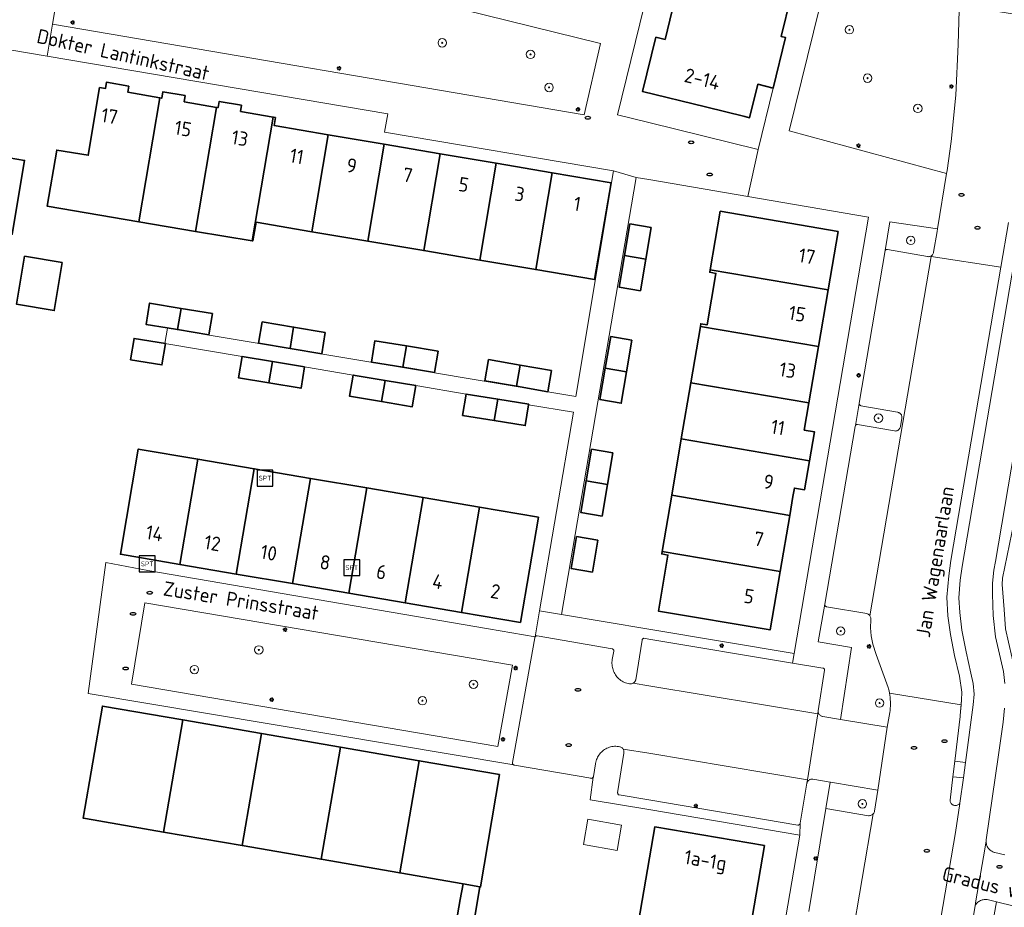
# Model space of a CAD drawing. Header units: metres. Extents: x 152610 to 160096, y 456114 to 462495.
# Tile 100 of 256: x 156441 to 156534, y 458684 to 458768. Entities that reach past the tile are written whole.
import ezdxf
from ezdxf.enums import TextEntityAlignment as Align

# ---------------------------------------------------------------- set-up
doc = ezdxf.new("R2010")
doc.units = ezdxf.units.M
doc.header["$LTSCALE"] = 0.5
doc.layers.get('0').update_dxf_attribs({"linetype": 'CONTINUOUS'})
for name, color, linetype, lineweight in [('B-PV-GR-BEPLANTING_CULTUUR_BODEMBEDEKKER-GV', 251, 'CONTINUOUS', 18), ('B-PV-GR-BOOM-S', 251, 'CONTINUOUS', 25), ('B-PV-GR-HAAG-GV', 251, 'CONTINUOUS', 13), ('B-PV-IE-MEUBILAIR-S', 251, 'CONTINUOUS', 25), ('B-PV-IE-MEUBILAIR_WEGMEUBILAIR-S', 251, 'CONTINUOUS', 25), ('B-PV-OG-BEBOUWING-GV', 6, 'CONTINUOUS', 35), ('B-PV-OG-BEBOUWING-T18', 1, 'CONTINUOUS', 18), ('B-PV-OG-BEBOUWING_OVERBOUWING-GV', 251, 'CONTINUOUS', 18), ('B-PV-OG-TERREIN_BEGROEID-GV', 251, 'CONTINUOUS', 18), ('B-PV-OG-TOPOGRAFIE-T18', 1, 'CONTINUOUS', 18), ('B-PV-VH-ONVERHARD_ZAND-GV', 251, 'CONTINUOUS', 18), ('B-PV-VH-OPENVERHARDING_BETONSTRAATSTEEN-GV', 251, 'CONTINUOUS', 18), ('B-PV-VH-OPENVERHARDING_STRAATBAKSTEEN-GV', 251, 'CONTINUOUS', 18), ('B-PV-VH-OPENVERHARDING_TEGEL-GV', 251, 'CONTINUOUS', 18)]:
    doc.layers.add(name, color=color, linetype=linetype, lineweight=lineweight)
doc.styles.add('NLCS-ISO', font='NLCS-ISO.ttf')
doc.styles.add('NLCS-ISO-M750-T18', font='NLCS-ISO.ttf', dxfattribs={"height": 1.35})

# ---------------------------------------------------------------- blocks, each defined once
blk = doc.blocks.new('SIE-MEUBILAIR_PAAL_LICHTMAST-SO')
for points in [[(-0.62, 0), (-1, 0)], [(-0.71, 0.71), (-0.44, 0.44)], [(0, 1), (0, 0.62)], [(0.44, 0.44), (0.71, 0.71)], [(1, 0), (0.62, 0)], [(-0.71, -0.71), (-0.44, -0.44)], [(0, -0.62), (0, -1)], [(0.44, -0.44), (0.71, -0.71)]]:
    blk.add_lwpolyline(points)
blk.add_circle((0, 0), 0.5)
blk = doc.blocks.new('SIE-MEUBILAIR_PUT_RIOOLPUT-SO')
blk.add_ellipse((0, 0), major_axis=(1.25, 0), ratio=0.54)
blk = doc.blocks.new('SIE-WEG_SPEELTOESTEL-SO')
at = {"flags": 128}
blk.add_lwpolyline([(-3.75, -3.75), (3.75, -3.75), (3.75, 3.75), (-3.75, 3.75)], close=True, dxfattribs=at)
at = {"style": 'NLCS-ISO'}
blk.add_text('SPT', height=2.25, dxfattribs=at).set_placement((0, 0), align=Align.MIDDLE_CENTER)
blk = doc.blocks.new('SGR-BOOM_GBKN-SO')
at = {"linetype": 'ByBlock', "lineweight": 18}
h = blk.add_hatch(color=0, dxfattribs=at)
h.dxf.hatch_style = 1
edge = h.paths.add_edge_path()
edge.add_arc((0, 0), 0.25, 0, 360)
at = {"color": 0, "linetype": 'ByBlock', "lineweight": 18}
for radius in [2, 0.25]:
    blk.add_circle((0, 0), radius, dxfattribs=at)
at = {"color": 0, "linetype": 'ByBlock', "lineweight": 18, "style": 'NLCS-ISO'}
blk.add_attdef('SOORT', (2.5, 0), '', height=1.5, dxfattribs=at)

msp = doc.modelspace()

# ---------------------------------------------------------------- linework, layer by layer
at = {"layer": 'B-PV-GR-BEPLANTING_CULTUUR_BODEMBEDEKKER-GV', "flags": 128}
for points in [[(156527.29, 458748.572), (156522.786, 458749.233), (156522.363, 458746.524), (156522.37, 458746.544), (156522.387, 458746.576), (156522.411, 458746.603), (156522.44, 458746.625), (156522.473, 458746.64), (156522.509, 458746.647), (156522.545, 458746.647), (156522.581, 458746.638), (156526.342, 458745.969), (156526.403, 458745.958), (156526.464, 458745.955), (156526.526, 458745.96), (156526.586, 458745.973), (156526.645, 458745.993), (156526.7, 458746.021), (156526.721, 458746.034), (156526.751, 458746.056), (156526.797, 458746.097), (156526.837, 458746.143), (156526.871, 458746.195), (156526.898, 458746.25), (156526.918, 458746.309), (156526.93, 458746.369), (156526.931, 458746.375), (156527.253, 458748.35)], [(156519.909, 458732.003), (156519.895, 458732.063), (156519.537, 458729.991), (156519.553, 458730.021), (156519.577, 458730.049), (156519.606, 458730.071), (156519.64, 458730.087), (156519.676, 458730.095), (156519.713, 458730.095), (156519.749, 458730.087), (156523.232, 458729.483), (156523.295, 458729.478), (156523.358, 458729.481), (156523.42, 458729.491), (156523.48, 458729.51), (156523.537, 458729.536), (156523.591, 458729.569), (156523.64, 458729.608), (156523.683, 458729.654), (156523.721, 458729.704), (156523.752, 458729.759), (156523.775, 458729.818), (156523.791, 458729.879), (156523.794, 458729.895), (156523.933, 458730.693), (156523.938, 458730.756), (156523.936, 458730.818), (156523.925, 458730.88), (156523.907, 458730.94), (156523.881, 458730.997), (156523.848, 458731.051), (156523.809, 458731.1), (156523.763, 458731.143), (156523.713, 458731.181), (156523.658, 458731.211), (156523.6, 458731.235), (156523.539, 458731.251), (156523.512, 458731.255), (156520.065, 458731.872), (156520.052, 458731.875), (156520.014, 458731.888), (156519.98, 458731.908), (156519.95, 458731.935), (156519.927, 458731.967)], [(156516.64, 458713.065), (156516.643, 458713.105), (156516.031, 458709.557), (156519.184, 458709.014), (156518.124, 458702.226), (156522.552, 458701.486), (156522.779, 458702.873), (156522.809, 458703.077), (156522.831, 458703.281), (156522.845, 458703.487), (156522.848, 458703.585), (156522.851, 458703.692), (156522.849, 458703.898), (156522.839, 458704.104), (156522.821, 458704.309), (156522.795, 458704.513), (156522.761, 458704.716), (156522.719, 458704.918), (156522.669, 458705.118), (156522.634, 458705.243), (156521.498, 458708.366), (156521.196, 458709.344), (156521.029, 458710.105), (156520.963, 458710.873), (156520.981, 458711.642), (156520.99, 458711.705), (156520.991, 458711.768), (156520.985, 458711.831), (156520.97, 458711.893), (156520.948, 458711.952), (156520.917, 458712.008), (156520.882, 458712.06), (156520.839, 458712.107), (156520.791, 458712.148), (156520.738, 458712.182), (156520.681, 458712.21), (156520.621, 458712.231), (156520.603, 458712.235), (156516.806, 458712.874), (156516.771, 458712.883), (156516.735, 458712.9), (156516.703, 458712.924), (156516.677, 458712.954), (156516.657, 458712.988), (156516.644, 458713.026)], [(156517.194, 458696.277), (156517.152, 458696.285), (156516.746, 458693.806), (156520.776, 458693.122), (156520.841, 458693.12), (156520.906, 458693.126), (156520.97, 458693.14), (156521.032, 458693.161), (156521.09, 458693.19), (156521.145, 458693.226), (156521.195, 458693.268), (156521.22, 458693.294), (156521.239, 458693.316), (156521.277, 458693.369), (156521.308, 458693.427), (156521.333, 458693.487), (156521.349, 458693.55), (156521.654, 458695.526)]]:
    msp.add_lwpolyline(points, close=True, dxfattribs=at)
at = {"layer": 'B-PV-GR-HAAG-GV', "flags": 128}
msp.add_lwpolyline([(156534.009, 458749.19), (156533.288, 458744.973), (156529.052, 458720.202), (156528.573, 458717.233), (156528.355, 458715.796), (156528.184, 458713.782), (156528.271, 458712.01), (156528.521, 458710.233), (156528.906, 458708.258), (156529.366, 458706.315), (156529.595, 458704.79), (156529.58, 458704.032), (156529.445, 458702.591), (156529.433, 458702.493), (156528.927, 458698.283), (156529.944, 458698.163), (156530.681, 458703.593), (156530.757, 458704.619), (156530.673, 458705.63), (156530.462, 458706.59), (156530.005, 458708.609), (156529.6, 458710.654), (156529.402, 458712.317), (156529.323, 458713.723), (156529.449, 458715.367), (156529.618, 458716.66), (156535.736, 458752.517)], dxfattribs=at)
msp.add_lwpolyline([(156529.743, 458696.687), (156528.75, 458696.81), (156528.481, 458694.576), (156528.488, 458694.512), (156528.502, 458694.45), (156528.524, 458694.39), (156528.554, 458694.333), (156528.59, 458694.281), (156528.632, 458694.233), (156528.68, 458694.191), (156528.733, 458694.155), (156528.791, 458694.126), (156528.851, 458694.105), (156528.913, 458694.091), (156528.977, 458694.085), (156529.041, 458694.087), (156529.104, 458694.098), (156529.165, 458694.115), (156529.224, 458694.141), (156529.279, 458694.173), (156529.33, 458694.212), (156529.375, 458694.258), (156529.394, 458694.283), (156529.414, 458694.308), (156529.422, 458694.32)], close=True, dxfattribs=at)
at = {"layer": 'B-PV-OG-BEBOUWING-GV', "flags": 128}
for points in [[(156511.762, 458761.891), (156512.938, 458766.666), (156512.511, 458766.771), (156513.424, 458770.5), (156513.851, 458770.394), (156515.484, 458777.014), (156514.614, 458777.226), (156510.891, 458778.132), (156503.894, 458779.837), (156502.269, 458773.236), (156503.143, 458773.024), (156501.551, 458766.486), (156500.677, 458766.701), (156499.415, 458761.564), (156505.355, 458760.111), (156509.086, 458759.197), (156509.53, 458759.089), (156510.306, 458762.25)], [(156438.94, 458762.52), (156430.668, 458763.928), (156430.534, 458763.139), (156428.266, 458763.525), (156427.188, 458757.186), (156429.455, 458756.8), (156428.771, 458752.778), (156436.658, 458751.436), (156436.193, 458748.705), (156439.84, 458748.078), (156441.013, 458755.057), (156438.061, 458755.56), (156438.662, 458759.089), (156438.369, 458759.143)], [(156450.867, 458762.081), (156448.738, 458762.437), (156448.639, 458761.845), (156448.095, 458761.933), (156447.016, 458755.548), (156444.051, 458756.03), (156443.152, 458750.714), (156451.812, 458749.254), (156453.791, 458760.967), (156450.768, 458761.489)], [(156456.189, 458761.184), (156454.067, 458761.529), (156453.971, 458760.936), (156453.791, 458760.967), (156451.812, 458749.254), (156457.172, 458748.35), (156459.152, 458760.063), (156459.153, 458760.068), (156456.093, 458760.592)], [(156461.522, 458760.279), (156459.401, 458760.635), (156459.302, 458760.043), (156459.153, 458760.068), (156459.152, 458760.063), (156457.172, 458748.35), (156462.533, 458747.445), (156464.512, 458759.156), (156461.423, 458759.687)], [(156464.711, 458759.122), (156464.512, 458759.156), (156462.533, 458747.445), (156462.576, 458747.438), (156462.885, 458749.209), (156468.147, 458748.318), (156469.7, 458757.477), (156464.603, 458758.34)], [(156474.992, 458756.58), (156469.7, 458757.477), (156468.147, 458748.318), (156473.44, 458747.422)], [(156480.285, 458755.683), (156474.992, 458756.58), (156473.44, 458747.422), (156478.732, 458746.526)], [(156485.578, 458754.786), (156480.285, 458755.683), (156478.732, 458746.526), (156484.026, 458745.629)], [(156490.87, 458753.89), (156485.578, 458754.786), (156484.026, 458745.629), (156489.319, 458744.733)], [(156496.457, 458752.943), (156490.87, 458753.89), (156489.319, 458744.733), (156494.891, 458743.789)], [(156517.897, 458748.347), (156506.765, 458750.244), (156505.806, 458744.703), (156516.957, 458742.81)], [(156500.228, 458748.704), (156498.217, 458749.045), (156497.711, 458746.063), (156499.723, 458745.723)], [(156444.561, 458745.408), (156441.01, 458746.001), (156440.251, 458741.455), (156443.802, 458740.862)], [(156499.723, 458745.723), (156497.711, 458746.063), (156497.206, 458743.083), (156499.218, 458742.742)], [(156516.957, 458742.81), (156505.806, 458744.703), (156505.768, 458744.482), (156506.359, 458744.38), (156505.517, 458739.512), (156504.926, 458739.614), (156504.883, 458739.366), (156516.051, 458737.471)], [(156455.794, 458741.07), (156452.82, 458741.568), (156452.483, 458739.556), (156454.475, 458739.222), (156455.459, 458739.057)], [(156458.777, 458740.57), (156455.794, 458741.07), (156455.459, 458739.057), (156458.431, 458738.56)], [(156466.44, 458739.294), (156463.465, 458739.794), (156463.127, 458737.782), (156466.102, 458737.283)], [(156469.425, 458738.793), (156466.44, 458739.294), (156466.102, 458737.283), (156469.087, 458736.781)], [(156516.051, 458737.471), (156504.883, 458739.366), (156503.978, 458734.037), (156515.147, 458732.142)], [(156454.315, 458737.734), (156451.356, 458738.226), (156451.022, 458736.214), (156453.981, 458735.722)], [(156477.099, 458737.514), (156474.123, 458738.005), (156473.791, 458735.993), (156476.767, 458735.501)], [(156498.419, 458738.052), (156496.408, 458738.397), (156495.899, 458735.419), (156497.909, 458735.075)], [(156480.085, 458737.022), (156477.099, 458737.514), (156476.767, 458735.501), (156479.753, 458735.009)], [(156464.436, 458736.048), (156461.563, 458736.531), (156461.225, 458734.519), (156464.093, 458734.038)], [(156467.472, 458735.538), (156464.436, 458736.048), (156464.093, 458734.038), (156467.134, 458733.527)], [(156487.839, 458735.715), (156484.863, 458736.227), (156484.517, 458734.217), (156487.493, 458733.705)], [(156490.824, 458735.202), (156487.839, 458735.715), (156487.493, 458733.705), (156490.478, 458733.191)], [(156497.909, 458735.075), (156495.899, 458735.419), (156495.389, 458732.442), (156497.399, 458732.098)], [(156475.088, 458734.265), (156472.065, 458734.771), (156471.728, 458732.759), (156474.746, 458732.254)], [(156477.981, 458733.781), (156475.088, 458734.265), (156474.746, 458732.254), (156477.644, 458731.769)], [(156515.147, 458732.142), (156503.978, 458734.037), (156503.077, 458728.736), (156515.206, 458726.66), (156515.675, 458729.4), (156514.709, 458729.566)], [(156485.739, 458732.479), (156482.738, 458732.969), (156482.736, 458732.953), (156482.409, 458730.956), (156485.396, 458730.468)], [(156488.659, 458732.002), (156485.739, 458732.479), (156485.396, 458730.468), (156488.33, 458729.988), (156488.652, 458731.958)], [(156515.206, 458726.66), (156503.077, 458728.736), (156502.173, 458723.417), (156513.329, 458721.507), (156513.632, 458723.277), (156513.771, 458724.086), (156514.737, 458723.92)], [(156457.384, 458726.815), (156451.75, 458727.775), (156450.056, 458717.828), (156455.688, 458716.868)], [(156496.611, 458727.407), (156494.601, 458727.752), (156494.088, 458724.77), (156496.099, 458724.425)], [(156462.707, 458725.908), (156457.384, 458726.815), (156455.688, 458716.868), (156461.011, 458715.961)], [(156468.03, 458725.001), (156462.707, 458725.908), (156461.011, 458715.961), (156466.334, 458715.054)], [(156473.354, 458724.094), (156468.03, 458725.001), (156466.334, 458715.054), (156471.657, 458714.146)], [(156496.099, 458724.425), (156494.088, 458724.77), (156493.575, 458721.789), (156495.586, 458721.443)], [(156478.677, 458723.187), (156473.354, 458724.094), (156471.657, 458714.146), (156476.98, 458713.239)], [(156484, 458722.279), (156478.677, 458723.187), (156476.98, 458713.239), (156482.303, 458712.332)], [(156513.329, 458721.507), (156502.173, 458723.417), (156501.269, 458718.101), (156512.419, 458716.191)], [(156489.572, 458721.33), (156484, 458722.279), (156482.303, 458712.332), (156487.877, 458711.382)], [(156495.194, 458719.147), (156493.184, 458719.493), (156492.666, 458716.492), (156494.677, 458716.145)], [(156512.419, 458716.191), (156501.269, 458718.101), (156501.229, 458717.864), (156501.821, 458717.75), (156500.929, 458712.438), (156511.474, 458710.679)], [(156455.959, 458702.175), (156448.363, 458703.488), (156446.532, 458692.895), (156446.779, 458692.852), (156454.129, 458691.58)], [(156463.408, 458700.887), (156455.959, 458702.175), (156454.129, 458691.58), (156461.577, 458690.291)], [(156470.857, 458699.6), (156463.408, 458700.887), (156461.577, 458690.291), (156469.025, 458689.002)], [(156478.306, 458698.313), (156470.857, 458699.6), (156469.025, 458689.002), (156476.474, 458687.713)], [(156485.902, 458697), (156478.306, 458698.313), (156476.474, 458687.713), (156482.458, 458686.678), (156484.049, 458686.403), (156484.109, 458686.392)], [(156510.948, 458690.299), (156500.569, 458692.067), (156497.506, 458674.123), (156497.468, 458673.861), (156502.535, 458672.996), (156507.838, 458672.091)], [(156484.049, 458686.403), (156482.458, 458686.678), (156482.188, 458685.215), (156481.08, 458678.824), (156478.201, 458679.315), (156478.174, 458679.157), (156470.505, 458680.466), (156470.329, 458679.431), (156468.604, 458679.726), (156468.116, 458676.867), (156469.821, 458676.576), (156469.097, 458672.337), (156476.776, 458671.027), (156476.749, 458670.869), (156489.968, 458668.612), (156491.42, 458677.059), (156482.691, 458678.549), (156483.078, 458680.785)]]:
    msp.add_lwpolyline(points, close=True, dxfattribs=at)
at = {"layer": 'B-PV-OG-BEBOUWING_OVERBOUWING-GV', "flags": 128}
msp.add_lwpolyline([(156497.414, 458692.242), (156494.243, 458692.784), (156493.832, 458690.384), (156497.004, 458689.842)], close=True, dxfattribs=at)
at = {"layer": 'B-PV-OG-TERREIN_BEGROEID-GV', "flags": 128}
msp.add_lwpolyline([(156522.513, 458795.303), (156513.284, 458757.86), (156528.16, 458753.804), (156528.208, 458754.086), (156528.583, 458756.848), (156529.019, 458761.225), (156529.25, 458765.998), (156529.344, 458769.253)], dxfattribs=at)
for points in [[(156495.458, 458766.117), (156445.448, 458778.442), (156443.652, 458767.931), (156493.887, 458759.37)], [(156538.902, 458713.867), (156534.914, 458715.451), (156540.475, 458748.274), (156542.585, 458747.875), (156545.597, 458747.359), (156547.599, 458746.964), (156547.871, 458748.066), (156539.475, 458750.136), (156537.926, 458741.202), (156536.074, 458730.334), (156534.53, 458720.917), (156533.451, 458715.558), (156533.399, 458714.959), (156533.599, 458712.606), (156533.726, 458710.791), (156533.996, 458709.521), (156534.351, 458708.002), (156534.74, 458706.228), (156534.994, 458704.509)], [(156487.118, 458707.352), (156452.385, 458713.251), (156451.124, 458705.566), (156485.754, 458699.673)], [(156534.535, 458684.57), (156532.869, 458684.978), (156532.282, 458681.646), (156562.553, 458674.202), (156563.271, 458676.907), (156563.282, 458676.969), (156563.285, 458677.033), (156563.28, 458677.096), (156563.267, 458677.158), (156563.247, 458677.218), (156563.219, 458677.274), (156563.184, 458677.327), (156563.143, 458677.375), (156563.096, 458677.418), (156563.044, 458677.454), (156562.988, 458677.483), (156562.929, 458677.506), (156562.909, 458677.511), (156549.441, 458680.831), (156549.33, 458680.766), (156547.257, 458679.541), (156535.914, 458682.361), (156534.734, 458684.354), (156534.619, 458684.549)]]:
    msp.add_lwpolyline(points, close=True, dxfattribs=at)
at = {"layer": 'B-PV-VH-ONVERHARD_ZAND-GV', "flags": 128}
msp.add_lwpolyline([(156534.009, 458749.19), (156533.288, 458744.973), (156529.052, 458720.202), (156528.573, 458717.233), (156528.355, 458715.796), (156528.184, 458713.782), (156528.271, 458712.01), (156528.521, 458710.233), (156528.906, 458708.258), (156529.366, 458706.315), (156529.595, 458704.79), (156529.58, 458704.032), (156529.539, 458703.592), (156529.445, 458702.591), (156529.433, 458702.493), (156528.927, 458698.283), (156529.944, 458698.163), (156530.681, 458703.593), (156530.757, 458704.619), (156530.673, 458705.63), (156530.462, 458706.59), (156530.005, 458708.609), (156529.6, 458710.654), (156529.402, 458712.317), (156529.323, 458713.723), (156529.449, 458715.367), (156529.618, 458716.66), (156535.736, 458752.517)], dxfattribs=at)
msp.add_lwpolyline([(156529.743, 458696.687), (156528.75, 458696.81), (156528.481, 458694.576), (156528.488, 458694.512), (156528.502, 458694.45), (156528.524, 458694.39), (156528.554, 458694.333), (156528.59, 458694.281), (156528.632, 458694.233), (156528.68, 458694.191), (156528.733, 458694.155), (156528.791, 458694.126), (156528.851, 458694.105), (156528.913, 458694.091), (156528.977, 458694.085), (156529.041, 458694.087), (156529.104, 458694.098), (156529.165, 458694.115), (156529.224, 458694.141), (156529.279, 458694.173), (156529.33, 458694.212), (156529.375, 458694.258), (156529.394, 458694.283), (156529.414, 458694.308), (156529.422, 458694.32)], close=True, dxfattribs=at)
at = {"layer": 'B-PV-VH-OPENVERHARDING_BETONSTRAATSTEEN-GV', "flags": 128}
for points in [[(156535.884, 458768.649), (156529.335, 458769.717), (156529.395, 458769.637), (156529.344, 458769.253), (156529.25, 458765.998), (156529.019, 458761.225), (156528.583, 458756.848), (156528.208, 458754.086), (156528.16, 458753.804), (156527.29, 458748.572), (156527.253, 458748.35), (156526.931, 458746.375), (156526.93, 458746.369), (156526.918, 458746.309), (156526.898, 458746.25), (156526.871, 458746.195), (156526.837, 458746.143), (156526.797, 458746.097), (156526.751, 458746.056), (156526.721, 458746.034), (156526.709, 458745.962), (156533.288, 458744.973), (156534.009, 458749.19)], [(156527.619, 458683.424), (156529.011, 458691.526), (156529.394, 458694.283), (156529.375, 458694.258), (156529.33, 458694.212), (156529.279, 458694.173), (156529.224, 458694.141), (156529.165, 458694.115), (156529.104, 458694.098), (156529.041, 458694.087), (156528.977, 458694.085), (156528.913, 458694.091), (156528.851, 458694.105), (156528.791, 458694.126), (156528.733, 458694.155), (156528.68, 458694.191), (156528.632, 458694.233), (156528.59, 458694.281), (156528.554, 458694.333), (156528.524, 458694.39), (156528.502, 458694.45), (156528.488, 458694.512), (156528.481, 458694.576), (156528.75, 458696.81), (156528.927, 458698.283), (156529.433, 458702.493), (156529.445, 458702.591), (156529.539, 458703.592), (156522.761, 458704.716), (156522.795, 458704.513), (156522.821, 458704.309), (156522.839, 458704.104), (156522.849, 458703.898), (156522.851, 458703.692), (156522.848, 458703.585), (156522.845, 458703.487), (156522.831, 458703.281), (156522.809, 458703.077), (156522.779, 458702.873), (156522.552, 458701.486), (156521.654, 458695.526), (156521.349, 458693.55), (156521.333, 458693.487), (156521.308, 458693.427), (156521.277, 458693.369), (156521.239, 458693.316), (156521.22, 458693.294), (156519.124, 458681.064)], [(156515.151, 458684.063), (156516.746, 458693.806), (156517.152, 458696.285), (156515.512, 458696.583), (156515.449, 458696.588), (156515.386, 458696.584), (156515.323, 458696.573), (156515.263, 458696.554), (156515.205, 458696.527), (156515.152, 458696.494), (156515.102, 458696.453), (156515.059, 458696.408), (156515.021, 458696.356), (156514.991, 458696.301), (156514.967, 458696.242), (156514.953, 458696.19), (156514.318, 458692.417), (156514.317, 458692.409), (156514.275, 458691.293), (156506.819, 458647.74)], [(156519.124, 458681.064), (156521.22, 458693.294), (156521.195, 458693.268), (156521.145, 458693.226), (156521.09, 458693.19), (156521.032, 458693.161), (156520.97, 458693.14), (156520.906, 458693.126), (156520.841, 458693.12), (156520.776, 458693.122), (156516.746, 458693.806), (156515.151, 458684.063)], [(156533.649, 458689.426), (156532.726, 458689.651), (156532.693, 458689.658), (156532.606, 458689.683), (156532.521, 458689.716), (156532.439, 458689.756), (156532.361, 458689.803), (156532.287, 458689.856), (156532.219, 458689.916), (156532.155, 458689.982), (156532.098, 458690.053), (156532.048, 458690.129), (156532.004, 458690.209), (156531.967, 458690.292), (156531.938, 458690.378), (156531.917, 458690.467), (156531.903, 458690.557), (156531.897, 458690.648), (156531.9, 458690.738), (156531.766, 458689.95), (156530.935, 458685.072), (156530.856, 458684.606), (156530.883, 458684.655), (156530.933, 458684.735), (156530.989, 458684.809), (156531.052, 458684.878), (156531.121, 458684.942), (156531.194, 458685), (156531.273, 458685.051), (156531.355, 458685.095), (156531.441, 458685.133), (156531.53, 458685.162), (156531.621, 458685.184), (156531.713, 458685.198), (156531.806, 458685.205), (156531.9, 458685.203), (156531.993, 458685.193), (156532.869, 458684.978), (156534.535, 458684.57)]]:
    msp.add_lwpolyline(points, dxfattribs=at)
for points in [[(156522.581, 458746.638), (156522.545, 458746.647), (156522.509, 458746.647), (156522.473, 458746.64), (156522.44, 458746.625), (156522.411, 458746.603), (156522.387, 458746.576), (156522.37, 458746.544), (156522.363, 458746.524), (156519.905, 458732.121), (156519.895, 458732.063), (156519.909, 458732.003), (156519.927, 458731.967), (156519.95, 458731.935), (156519.98, 458731.908), (156520.014, 458731.888), (156520.052, 458731.875), (156520.065, 458731.872), (156523.512, 458731.255), (156523.539, 458731.251), (156523.6, 458731.235), (156523.658, 458731.211), (156523.713, 458731.181), (156523.763, 458731.143), (156523.809, 458731.1), (156523.848, 458731.051), (156523.881, 458730.997), (156523.907, 458730.94), (156523.925, 458730.88), (156523.936, 458730.818), (156523.938, 458730.756), (156523.933, 458730.693), (156523.794, 458729.895), (156523.791, 458729.879), (156523.775, 458729.818), (156523.752, 458729.759), (156523.721, 458729.704), (156523.683, 458729.654), (156523.64, 458729.608), (156523.591, 458729.569), (156523.537, 458729.536), (156523.48, 458729.51), (156523.42, 458729.491), (156523.358, 458729.481), (156523.295, 458729.478), (156523.232, 458729.483), (156519.749, 458730.087), (156519.713, 458730.095), (156519.676, 458730.095), (156519.64, 458730.087), (156519.606, 458730.071), (156519.577, 458730.049), (156519.553, 458730.021), (156519.537, 458729.991), (156519.524, 458729.915), (156516.643, 458713.105), (156516.64, 458713.065), (156516.644, 458713.026), (156516.657, 458712.988), (156516.677, 458712.954), (156516.703, 458712.924), (156516.735, 458712.9), (156516.771, 458712.883), (156516.806, 458712.874), (156520.603, 458712.235), (156520.621, 458712.231), (156520.681, 458712.21), (156520.738, 458712.182), (156520.791, 458712.148), (156520.839, 458712.107), (156520.882, 458712.06), (156520.917, 458712.008), (156526.709, 458745.962), (156526.721, 458746.034), (156526.7, 458746.021), (156526.645, 458745.993), (156526.586, 458745.973), (156526.526, 458745.96), (156526.464, 458745.955), (156526.403, 458745.958), (156526.342, 458745.969)], [(156533.288, 458744.973), (156526.709, 458745.962), (156520.917, 458712.008), (156520.948, 458711.952), (156520.97, 458711.893), (156520.985, 458711.831), (156520.991, 458711.768), (156520.99, 458711.705), (156520.981, 458711.642), (156520.963, 458710.873), (156521.029, 458710.105), (156521.196, 458709.344), (156521.498, 458708.366), (156522.634, 458705.243), (156522.669, 458705.118), (156522.719, 458704.918), (156522.761, 458704.716), (156529.539, 458703.592), (156529.58, 458704.032), (156529.595, 458704.79), (156529.366, 458706.315), (156528.906, 458708.258), (156528.521, 458710.233), (156528.271, 458712.01), (156528.184, 458713.782), (156528.355, 458715.796), (156528.573, 458717.233), (156529.052, 458720.202)], [(156489.471, 458710.116), (156489.431, 458710.121), (156489.391, 458710.117), (156489.353, 458710.106), (156489.317, 458710.088), (156489.286, 458710.062), (156489.26, 458710.031), (156489.242, 458709.996), (156489.23, 458709.958), (156489.227, 458709.937), (156487.136, 458698.143), (156487.129, 458698.104), (156487.13, 458698.065), (156487.139, 458698.027), (156487.156, 458697.991), (156487.179, 458697.959), (156487.208, 458697.933), (156487.242, 458697.914), (156487.28, 458697.901), (156487.304, 458697.897), (156494.532, 458696.653), (156494.575, 458696.652), (156494.617, 458696.66), (156494.657, 458696.675), (156494.694, 458696.697), (156494.726, 458696.725), (156494.752, 458696.759), (156494.772, 458696.798), (156494.779, 458696.819), (156494.968, 458698.019), (156494.974, 458698.059), (156494.998, 458698.181), (156495.029, 458698.301), (156495.069, 458698.419), (156495.115, 458698.534), (156495.169, 458698.646), (156495.23, 458698.754), (156495.298, 458698.858), (156495.373, 458698.957), (156495.454, 458699.052), (156495.54, 458699.141), (156495.633, 458699.224), (156495.73, 458699.301), (156495.832, 458699.372), (156495.938, 458699.436), (156496.049, 458699.493), (156496.163, 458699.543), (156496.279, 458699.585), (156496.399, 458699.62), (156496.52, 458699.647), (156496.643, 458699.666), (156496.766, 458699.678), (156496.891, 458699.681), (156497.015, 458699.676), (156497.139, 458699.664), (156497.261, 458699.643), (156497.316, 458699.63), (156497.374, 458699.609), (156497.43, 458699.581), (156497.481, 458699.545), (156497.527, 458699.504), (156497.567, 458699.457), (156497.588, 458699.424), (156500, 458699.02), (156515.002, 458696.509), (156515.973, 458702.734), (156500, 458705.393), (156498.522, 458705.639), (156498.51, 458705.632), (156498.451, 458705.606), (156498.388, 458705.587), (156498.324, 458705.576), (156498.259, 458705.573), (156498.194, 458705.578), (156498.185, 458705.58), (156498.061, 458705.604), (156497.94, 458705.636), (156497.82, 458705.676), (156497.703, 458705.724), (156497.59, 458705.779), (156497.48, 458705.841), (156497.375, 458705.909), (156497.274, 458705.985), (156497.178, 458706.066), (156497.087, 458706.154), (156497.002, 458706.247), (156496.923, 458706.345), (156496.851, 458706.448), (156496.785, 458706.555), (156496.726, 458706.667), (156496.675, 458706.782), (156496.631, 458706.9), (156496.594, 458707.02), (156496.565, 458707.143), (156496.544, 458707.267), (156496.531, 458707.392), (156496.526, 458707.518), (156496.528, 458707.644), (156496.539, 458707.769), (156496.558, 458707.894), (156496.693, 458708.662), (156496.7, 458708.7), (156496.699, 458708.738), (156496.691, 458708.775), (156496.675, 458708.81), (156496.652, 458708.841), (156496.623, 458708.866), (156496.589, 458708.885), (156496.553, 458708.896), (156496.532, 458708.899)], [(156498.522, 458705.639), (156500, 458705.393), (156515.973, 458702.734), (156516.021, 458703.041), (156516.624, 458706.861), (156516.627, 458706.899), (156516.622, 458706.937), (156516.609, 458706.973), (156516.589, 458707.006), (156516.562, 458707.034), (156516.53, 458707.056), (156516.495, 458707.071), (156516.458, 458707.078), (156516.455, 458707.078), (156513.604, 458707.552), (156500, 458709.811), (156499.534, 458709.888), (156499.496, 458709.877), (156499.462, 458709.859), (156499.431, 458709.835), (156499.407, 458709.804), (156499.389, 458709.769), (156499.378, 458709.732), (156499.377, 458709.722), (156498.782, 458705.974), (156498.765, 458705.918), (156498.738, 458705.859), (156498.704, 458705.803), (156498.664, 458705.752), (156498.618, 458705.706), (156498.567, 458705.666)], [(156514.275, 458691.293), (156514.317, 458692.409), (156514.308, 458692.37), (156514.292, 458692.334), (156514.269, 458692.301), (156514.24, 458692.274), (156514.205, 458692.254), (156514.168, 458692.24), (156514.129, 458692.235), (156514.089, 458692.237), (156500, 458694.609), (156497.217, 458695.078), (156497.191, 458695.087), (156497.155, 458695.107), (156497.123, 458695.133), (156497.098, 458695.165), (156497.078, 458695.201), (156497.067, 458695.24), (156497.063, 458695.281), (156497.646, 458699.045), (156497.658, 458699.106), (156497.662, 458699.168), (156497.659, 458699.229), (156497.647, 458699.29), (156497.627, 458699.349), (156497.6, 458699.405), (156497.588, 458699.424), (156497.567, 458699.457), (156497.527, 458699.504), (156497.481, 458699.545), (156497.43, 458699.581), (156497.374, 458699.609), (156497.316, 458699.63), (156497.261, 458699.643), (156497.139, 458699.664), (156497.015, 458699.676), (156496.891, 458699.681), (156496.766, 458699.678), (156496.643, 458699.666), (156496.52, 458699.647), (156496.399, 458699.62), (156496.279, 458699.585), (156496.163, 458699.543), (156496.049, 458699.493), (156495.938, 458699.436), (156495.832, 458699.372), (156495.73, 458699.301), (156495.633, 458699.224), (156495.54, 458699.141), (156495.454, 458699.052), (156495.373, 458698.957), (156495.298, 458698.858), (156495.23, 458698.754), (156495.169, 458698.646), (156495.115, 458698.534), (156495.069, 458698.419), (156495.029, 458698.301), (156494.998, 458698.181), (156494.974, 458698.059), (156494.968, 458698.019), (156494.779, 458696.819), (156494.772, 458696.798), (156494.752, 458696.759), (156494.469, 458694.622), (156500, 458693.692)], [(156500, 458699.02), (156497.588, 458699.424), (156497.6, 458699.405), (156497.627, 458699.349), (156497.647, 458699.29), (156497.659, 458699.229), (156497.662, 458699.168), (156497.658, 458699.106), (156497.646, 458699.045), (156497.063, 458695.281), (156497.067, 458695.24), (156497.078, 458695.201), (156497.098, 458695.165), (156497.123, 458695.133), (156497.155, 458695.107), (156497.191, 458695.087), (156497.217, 458695.078), (156500, 458694.609), (156514.089, 458692.237), (156514.129, 458692.235), (156514.168, 458692.24), (156514.205, 458692.254), (156514.24, 458692.274), (156514.269, 458692.301), (156514.292, 458692.334), (156514.308, 458692.37), (156514.317, 458692.409), (156514.318, 458692.417), (156514.953, 458696.19), (156515.002, 458696.509)]]:
    msp.add_lwpolyline(points, close=True, dxfattribs=at)
at = {"layer": 'B-PV-VH-OPENVERHARDING_STRAATBAKSTEEN-GV', "flags": 128}
for points in [[(156423.459, 458768.239), (156443.135, 458764.905), (156443.652, 458767.931), (156445.448, 458778.442)], [(156535.736, 458752.517), (156529.618, 458716.66), (156529.449, 458715.367), (156529.323, 458713.723), (156529.402, 458712.317), (156529.6, 458710.654), (156530.005, 458708.609), (156530.462, 458706.59), (156530.673, 458705.63), (156530.757, 458704.619), (156530.681, 458703.593), (156529.944, 458698.163), (156529.743, 458696.687), (156529.422, 458694.32), (156529.414, 458694.308), (156529.394, 458694.283), (156529.011, 458691.526), (156527.619, 458683.424)], [(156533.658, 458705.616), (156533.525, 458706.75), (156532.767, 458710.033), (156532.57, 458712.036), (156532.492, 458714.058), (156532.491, 458715.088), (156532.63, 458716.335), (156532.769, 458717.143), (156538.417, 458750.389)], [(156521.205, 458627.98), (156530.856, 458684.606), (156530.935, 458685.072), (156531.766, 458689.95), (156531.9, 458690.738), (156531.91, 458690.829), (156533.062, 458698.886), (156533.495, 458701.968), (156533.641, 458703.287)]]:
    msp.add_lwpolyline(points, dxfattribs=at)
at = {"layer": 'B-PV-VH-OPENVERHARDING_TEGEL-GV', "flags": 128}
for points in [[(156513.424, 458770.5), (156512.511, 458766.771), (156512.938, 458766.666), (156511.762, 458761.891), (156510.342, 458756.094), (156509.359, 458751.642), (156520.783, 458749.691), (156513.754, 458708.455), (156513.604, 458707.552), (156516.455, 458707.078), (156516.458, 458707.078), (156516.495, 458707.071), (156516.53, 458707.056), (156516.562, 458707.034), (156516.589, 458707.006), (156516.609, 458706.973), (156516.622, 458706.937), (156516.627, 458706.899), (156516.624, 458706.861), (156516.021, 458703.041), (156516.019, 458702.979), (156516.024, 458702.916), (156516.038, 458702.855), (156516.059, 458702.796), (156516.088, 458702.741), (156516.123, 458702.689), (156516.165, 458702.642), (156516.212, 458702.602), (156516.265, 458702.567), (156516.321, 458702.54), (156516.38, 458702.519), (156516.441, 458702.507), (156516.447, 458702.506), (156518.124, 458702.226), (156519.184, 458709.014), (156516.031, 458709.557), (156516.643, 458713.105), (156519.524, 458729.915), (156519.537, 458729.991), (156519.895, 458732.063), (156519.905, 458732.121), (156522.363, 458746.524), (156522.786, 458749.233), (156527.29, 458748.572), (156528.16, 458753.804), (156513.284, 458757.86), (156522.513, 458795.303)], [(156445.448, 458778.442), (156495.458, 458766.117), (156493.887, 458759.37), (156443.652, 458767.931), (156443.135, 458764.905), (156475.345, 458759.45), (156475.036, 458757.738), (156496.676, 458754.063), (156498.823, 458753.441), (156500, 458753.24), (156509.359, 458751.642), (156510.342, 458756.094), (156500, 458758.637), (156497.062, 458759.359), (156500, 458771.473)], [(156538.417, 458750.389), (156532.769, 458717.143), (156532.63, 458716.335), (156532.491, 458715.088), (156532.492, 458714.058), (156532.57, 458712.036), (156532.767, 458710.033), (156533.525, 458706.75), (156533.658, 458705.616)], [(156533.726, 458710.791), (156533.599, 458712.606), (156533.399, 458714.959), (156533.451, 458715.558), (156534.53, 458720.917)], [(156533.641, 458703.287), (156533.495, 458701.968), (156533.062, 458698.886), (156531.91, 458690.829), (156531.9, 458690.738), (156531.897, 458690.648), (156531.903, 458690.557), (156531.917, 458690.467), (156531.938, 458690.378), (156531.967, 458690.292), (156532.004, 458690.209), (156532.048, 458690.129), (156532.098, 458690.053), (156532.155, 458689.982), (156532.219, 458689.916), (156532.287, 458689.856), (156532.361, 458689.803), (156532.439, 458689.756), (156532.521, 458689.716), (156532.606, 458689.683), (156532.693, 458689.658), (156532.726, 458689.651), (156533.649, 458689.426)], [(156532.282, 458681.646), (156532.869, 458684.978), (156531.993, 458685.193), (156531.9, 458685.203), (156531.806, 458685.205), (156531.713, 458685.198), (156531.621, 458685.184), (156531.53, 458685.162), (156531.441, 458685.133), (156531.355, 458685.095), (156531.273, 458685.051), (156531.194, 458685), (156531.121, 458684.942), (156531.052, 458684.878), (156530.989, 458684.809), (156530.933, 458684.735), (156530.883, 458684.655), (156530.856, 458684.606), (156521.205, 458627.98)]]:
    msp.add_lwpolyline(points, dxfattribs=at)
for points in [[(156498.823, 458753.441), (156496.676, 458754.063), (156493.124, 458732.727), (156454.502, 458739.189), (156454.258, 458737.745), (156461.563, 458736.531), (156464.436, 458736.048), (156467.472, 458735.538), (156472.065, 458734.771), (156475.088, 458734.265), (156477.981, 458733.781), (156482.736, 458732.953), (156482.738, 458732.969), (156485.739, 458732.479), (156488.659, 458732.002), (156488.652, 458731.958), (156492.878, 458731.247), (156489.681, 458712.498), (156491.75, 458712.145)], [(156452.648, 458716.289), (156448.685, 458717.047), (156447.015, 458704.668), (156487.242, 458697.914), (156487.208, 458697.933), (156487.179, 458697.959), (156487.156, 458697.991), (156487.139, 458698.027), (156487.13, 458698.065), (156487.129, 458698.104), (156487.136, 458698.143), (156489.227, 458709.937), (156489.23, 458709.958), (156489.242, 458709.996), (156489.26, 458710.031), (156484.848, 458710.793)], [(156451.124, 458705.566), (156452.385, 458713.251), (156487.118, 458707.352), (156485.754, 458699.673)], [(156491.75, 458712.145), (156489.681, 458712.498), (156489.26, 458710.031), (156489.286, 458710.062), (156489.317, 458710.088), (156489.353, 458710.106), (156489.391, 458710.117), (156489.431, 458710.121), (156489.471, 458710.116), (156496.532, 458708.899), (156496.553, 458708.896), (156496.589, 458708.885), (156496.623, 458708.866), (156496.652, 458708.841), (156496.675, 458708.81), (156496.691, 458708.775), (156496.699, 458708.738), (156496.7, 458708.7), (156496.693, 458708.662), (156496.558, 458707.894), (156496.539, 458707.769), (156496.528, 458707.644), (156496.526, 458707.518), (156496.531, 458707.392), (156496.544, 458707.267), (156496.565, 458707.143), (156496.594, 458707.02), (156496.631, 458706.9), (156496.675, 458706.782), (156496.726, 458706.667), (156496.785, 458706.555), (156496.851, 458706.448), (156496.923, 458706.345), (156497.002, 458706.247), (156497.087, 458706.154), (156497.178, 458706.066), (156497.274, 458705.985), (156497.375, 458705.909), (156497.48, 458705.841), (156497.59, 458705.779), (156497.703, 458705.724), (156497.82, 458705.676), (156497.94, 458705.636), (156498.061, 458705.604), (156498.185, 458705.58), (156498.194, 458705.578), (156498.259, 458705.573), (156498.324, 458705.576), (156498.388, 458705.587), (156498.451, 458705.606), (156498.51, 458705.632), (156498.522, 458705.639), (156498.567, 458705.666), (156498.618, 458705.706), (156498.664, 458705.752), (156498.704, 458705.803), (156498.738, 458705.859), (156498.765, 458705.918), (156498.782, 458705.974), (156499.377, 458709.722), (156499.378, 458709.732), (156499.389, 458709.769), (156499.407, 458709.804), (156499.431, 458709.835), (156499.462, 458709.859), (156499.496, 458709.877), (156499.534, 458709.888), (156500, 458709.811), (156513.604, 458707.552), (156513.754, 458708.455), (156500, 458710.762)], [(156516.019, 458702.979), (156516.021, 458703.041), (156515.973, 458702.734), (156515.002, 458696.509), (156514.953, 458696.19), (156514.967, 458696.242), (156514.991, 458696.301), (156515.021, 458696.356), (156515.059, 458696.408), (156515.102, 458696.453), (156515.152, 458696.494), (156515.205, 458696.527), (156515.263, 458696.554), (156515.323, 458696.573), (156515.386, 458696.584), (156515.449, 458696.588), (156515.512, 458696.583), (156517.152, 458696.285), (156517.194, 458696.277), (156521.654, 458695.526), (156522.552, 458701.486), (156518.124, 458702.226), (156516.447, 458702.506), (156516.441, 458702.507), (156516.38, 458702.519), (156516.321, 458702.54), (156516.265, 458702.567), (156516.212, 458702.602), (156516.165, 458702.642), (156516.123, 458702.689), (156516.088, 458702.741), (156516.059, 458702.796), (156516.038, 458702.855), (156516.024, 458702.916)], [(156529.944, 458698.163), (156528.927, 458698.283), (156528.75, 458696.81), (156529.743, 458696.687)]]:
    msp.add_lwpolyline(points, close=True, dxfattribs=at)

# ---------------------------------------------------------------- block references
at = {"layer": 'B-PV-GR-BOOM-S', "xscale": 0.2, "yscale": 0.2, "zscale": 0.2}
for p in [(156518.97, 458767.404), (156480.485, 458766.167), (156488.826, 458765.078), (156520.691, 458762.825), (156490.581, 458761.949), (156525.443, 458759.972), (156524.768, 458747.494), (156521.717, 458730.687), (156518.145, 458710.57), (156463.15, 458708.784), (156457.053, 458706.925), (156483.441, 458705.537), (156478.607, 458703.99), (156521.824, 458703.771), (156520.201, 458694.239)]:
    msp.add_blockref('SGR-BOOM_GBKN-SO', p, dxfattribs=at)
at = {"layer": 'B-PV-IE-MEUBILAIR-S', "xscale": 0.2, "yscale": 0.2, "zscale": 0.2}
for name, p in [('SIE-MEUBILAIR_PAAL_LICHTMAST-SO', (156445.537, 458768.091)), ('SIE-MEUBILAIR_PAAL_LICHTMAST-SO', (156470.729, 458763.758)), ('SIE-MEUBILAIR_PAAL_LICHTMAST-SO', (156528.618, 458762.039)), ('SIE-MEUBILAIR_PAAL_LICHTMAST-SO', (156493.308, 458759.878)), ('SIE-MEUBILAIR_PUT_RIOOLPUT-SO', (156494.248, 458759.086)), ('SIE-MEUBILAIR_PUT_RIOOLPUT-SO', (156504.012, 458756.762)), ('SIE-MEUBILAIR_PAAL_LICHTMAST-SO', (156519.827, 458756.452)), ('SIE-MEUBILAIR_PUT_RIOOLPUT-SO', (156505.769, 458753.715)), ('SIE-MEUBILAIR_PUT_RIOOLPUT-SO', (156529.562, 458751.788)), ('SIE-MEUBILAIR_PUT_RIOOLPUT-SO', (156531.082, 458748.689)), ('SIE-MEUBILAIR_PAAL_LICHTMAST-SO', (156519.844, 458734.738)), ('SIE-MEUBILAIR_PUT_RIOOLPUT-SO', (156452.835, 458714.195)), ('SIE-MEUBILAIR_PUT_RIOOLPUT-SO', (156451.257, 458712.195)), ('SIE-MEUBILAIR_PAAL_LICHTMAST-SO', (156465.63, 458710.713)), ('SIE-MEUBILAIR_PAAL_LICHTMAST-SO', (156506.899, 458709.202)), ('SIE-MEUBILAIR_PAAL_LICHTMAST-SO', (156520.826, 458709.121)), ('SIE-MEUBILAIR_PUT_RIOOLPUT-SO', (156450.559, 458707.037)), ('SIE-MEUBILAIR_PAAL_LICHTMAST-SO', (156487.419, 458707.071)), ('SIE-MEUBILAIR_PUT_RIOOLPUT-SO', (156493.309, 458705.018)), ('SIE-MEUBILAIR_PAAL_LICHTMAST-SO', (156464.366, 458704.082)), ('SIE-MEUBILAIR_PAAL_LICHTMAST-SO', (156486.224, 458700.347)), ('SIE-MEUBILAIR_PUT_RIOOLPUT-SO', (156492.436, 458699.797)), ('SIE-MEUBILAIR_PUT_RIOOLPUT-SO', (156525.085, 458699.527)), ('SIE-MEUBILAIR_PUT_RIOOLPUT-SO', (156527.962, 458700.159)), ('SIE-MEUBILAIR_PAAL_LICHTMAST-SO', (156504.456, 458694.053)), ('SIE-MEUBILAIR_PUT_RIOOLPUT-SO', (156526.292, 458689.809)), ('SIE-MEUBILAIR_PAAL_LICHTMAST-SO', (156515.783, 458689.076)), ('SIE-MEUBILAIR_PUT_RIOOLPUT-SO', (156533.158, 458688.295))]:
    msp.add_blockref(name, p, dxfattribs=at)
at = {"layer": 'B-PV-IE-MEUBILAIR_WEGMEUBILAIR-S', "xscale": 0.2, "yscale": 0.2, "zscale": 0.2}
for p in [(156463.73, 458725.023), (156452.589, 458716.92), (156471.932, 458716.565)]:
    msp.add_blockref('SIE-WEG_SPEELTOESTEL-SO', p, dxfattribs=at)

# ---------------------------------------------------------------- texts
at = {"layer": 'B-PV-OG-BEBOUWING-T18', "style": 'NLCS-ISO-M750-T18'}
for s, rotation, p in [('2-14', 346.2, (156505.067, 458762.755)), ('17', 350.5, (156449.039, 458759.241)), ('15', 350.8, (156455.985, 458758.059)), ('13', 350.5, (156461.361, 458757.154)), ('11', 350.4, (156466.734, 458755.444)), ('9', 350.4, (156471.928, 458754.564)), ('7', 350.4, (156477.221, 458753.667)), ('5', 350.4, (156482.514, 458752.77)), ('3', 350.4, (156487.807, 458751.873)), ('1', 350.4, (156493.246, 458750.952)), ('17', 350.4, (156514.962, 458745.997)), ('15', 350.4, (156514.039, 458740.559)), ('13', 350.4, (156513.134, 458735.225)), ('11', 350.3, (156512.214, 458729.816)), ('9', 350.3, (156511.335, 458724.672)), ('14', 350.3, (156453.292, 458719.812)), ('7', 350.3, (156510.41, 458719.271)), ('12', 350.3, (156458.769, 458718.879)), ('10', 350.3, (156464.092, 458717.972)), ('8', 350.3, (156469.416, 458717.064)), ('6', 350.3, (156474.738, 458716.157)), ('4', 350.3, (156480.061, 458715.25)), ('2', 350.3, (156485.51, 458714.321)), ('5', 350.3, (156509.482, 458713.857)), ('1a-1g', 350.3, (156505.339, 458688.719))]:
    msp.add_text(s, height=1.35, rotation=rotation, dxfattribs=at).set_placement(p, align=Align.MIDDLE)
at = {"layer": 'B-PV-OG-TOPOGRAFIE-T18', "style": 'NLCS-ISO-M750-T18'}
for s, rotation, p in [('Dokter Lantinkstraat', 347.5, (156450.323, 458765.053)), ('Jan Wagenaarlaan', 80.7, (156527.26, 458717.082)), ('Zuster Prinsstraat', 350.8, (156461.469, 458713.439)), ('Gradus van den Hengelstraat', 346.2, (156539.231, 458684.669))]:
    msp.add_text(s, height=1.35, rotation=rotation, dxfattribs=at).set_placement(p, align=Align.MIDDLE)

doc.saveas('drawing.dxf')
